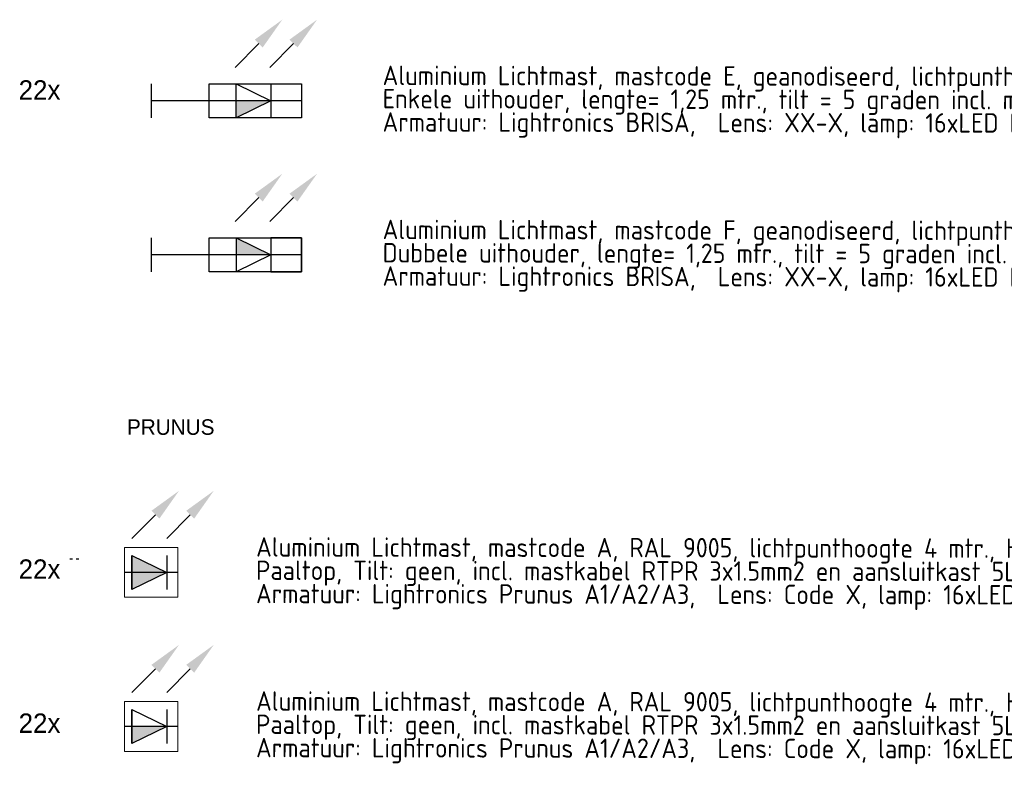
# Model space of a CAD drawing. Header units: millimetres. Extents: x -16321526 to -4431526, y 5084381 to 13484381.
# Tile 21 of 49: x -15227737 to -14973720, y 7225713 to 7418306. Entities that reach past the tile are written whole.
import ezdxf
from ezdxf.enums import TextEntityAlignment as Align
from ezdxf.lldxf.tags import DXFTag

# ---------------------------------------------------------------- set-up
doc = ezdxf.new("R2010")
doc.units = ezdxf.units.MM
for name, color, linetype, lineweight in [('N-WE-KL-ET_LS_OV_LICHTMAST_LSL-S', 90, 'Continuous', 35), ('N-WE-KL-ET_LS_OV_LSL-T18', 10, 'Continuous', 18), ('N-WE-KL-ET_LS_OV_LSL-T25', 10, 'Continuous', 25), ('N-WE-KL-ET_LS_OV_LSL-T35', 10, 'Continuous', 35)]:
    doc.layers.add(name, color=color, linetype=linetype, lineweight=lineweight)
doc.layers.add('nieuw', color=3, linetype='Continuous')
doc.styles.add('0.25 (1 200)', font='dgn032.shx', dxfattribs={"height": 0.5})
doc.styles.add('ISO', font='isocp')
doc.styles.add('NLCS-ISO', font='txt')
tags = doc.linetypes.add('Voedingskabel VERWIJDEREN x', pattern='A,25,1,["X",Standard,S=2.54,R=0,X=-2.54,Y=-1.27],1', length=27).pattern_tags.tags
tags[6] = DXFTag(74, 10)
pattern_1 = [(0, (0, 0), (0, 6.985), [5.08, -1.905]), (90, (0, 0), (-6.985, 4e-16), [5.08, -1.905])]
pattern_2 = [(0, (3, 0.875), (0, 6.985), [5.08, -1.905]), (90, (3, 0.875), (-6.985, 4e-16), [5.08, -1.905])]

# ---------------------------------------------------------------- blocks, each defined once
blk = doc.blocks.new('*U133')
at = {"layer": 'N-WE-KL-ET_LS_OV_LICHTMAST_LSL-S', "lineweight": -3}
h = blk.add_hatch(color=256, dxfattribs=at)
h.dxf.hatch_style = 1
h.paths.add_polyline_path([(-4.96, 4.38), (-4.96, 0), (4.01, 0)], flags=17)
h.paths.add_polyline_path([(4.01, 0), (-4.96, 0), (-4.96, -4.37)], flags=17)
h.paths.add_polyline_path([(-4.96, 4.38), (4.01, 0), (-4.96, -4.37)])
h = blk.add_hatch(color=256, dxfattribs=at)
h.dxf.hatch_style = 1
h.paths.add_polyline_path([(-4.96, 4.38), (4.01, 0), (-4.96, -4.37)])
at = {"layer": 'nieuw'}
h = blk.add_hatch(dxfattribs=at)
h.set_pattern_fill('ANGLE', color=256)
h.set_pattern_definition([(0, (-26.875, 9e-16), (0, 6.985), [5.08, -1.905]), (90, (-26.875, 9e-16), (-6.985, 4e-16), [5.08, -1.905])])
h.paths.add_polyline_path([(-19.44, 3.64), (-18.75, 3.06), (-18.59, 3.94)])
h.paths.add_polyline_path([(-21.09, 3.64), (-20.41, 3.06), (-20.24, 3.94)])
h = blk.add_hatch(dxfattribs=at)
h.set_pattern_fill('ANGLE', color=256)
h.set_pattern_definition([(0, (-23.875, 0.875), (0, 6.985), [5.08, -1.905]), (90, (-23.875, 0.875), (-6.985, 4e-16), [5.08, -1.905])])
h.paths.add_polyline_path([(-20.24, 3.94), (-21.09, 3.64), (-20.41, 3.06)])
h.paths.add_polyline_path([(-19.44, 3.64), (-18.75, 3.06), (-18.59, 3.94)])
at = {"layer": 'N-WE-KL-ET_LS_OV_LICHTMAST_LSL-S', "lineweight": -3}
for p, q in [((-4.96, 4.38), (-4.96, -4.37)), ((4.01, 4.38), (4.01, -4.37))]:
    blk.add_line(p, q, dxfattribs=at)
at = {"layer": 'N-WE-KL-ET_LS_OV_LICHTMAST_LSL-S', "linetype": 'ByBlock', "lineweight": -2}
for points in [[(1.11, 14.9), (-4.96, 8.75)], [(10.08, 14.9), (4.01, 8.75)]]:
    blk.add_lwpolyline(points, dxfattribs=at)
at = {"layer": 'N-WE-KL-ET_LS_OV_LICHTMAST_LSL-S', "lineweight": 0}
blk.add_lwpolyline([(6.85, 6.42), (-6.85, 6.42), (-6.85, -6.42), (6.85, -6.42)], close=True, dxfattribs=at)
at = {"layer": 'N-WE-KL-ET_LS_OV_LICHTMAST_LSL-S', "lineweight": -3}
for points in [[(-4.96, 4.38), (-4.96, 4.38), (4.01, 0), (-4.96, -4.37), (-4.96, 4.38)], [(6.85, 0), (-6.85, 0)]]:
    blk.add_lwpolyline(points, dxfattribs=at)
at = {"layer": 'N-WE-KL-ET_LS_OV_LICHTMAST_LSL-S'}
for points in [[(0.08, 15.91), (7.18, 21.05), (2.13, 13.89)], [(0.08, 15.91), (7.18, 21.05), (2.13, 13.89)], [(9.05, 15.91), (16.15, 21.05), (11.1, 13.89)], [(9.05, 15.91), (16.15, 21.05), (11.1, 13.89)]]:
    blk.add_solid(points, dxfattribs=at)
at = {"layer": 'N-WE-KL-ET_LS_OV_LSL-T25', "style": 'NLCS-ISO'}
blk.add_attdef('MAST_CODE', (-38.77, 15.69), '', height=2.5, dxfattribs=at)
at = {"layer": 'N-WE-KL-ET_LS_OV_LSL-T25', "linetype": 'ByBlock', "style": 'NLCS-ISO'}
blk.add_attdef('FASE-AANSLUITING', (-13.92, -10.29), '', height=1.8, dxfattribs=at)
at = {"layer": 'N-WE-KL-ET_LS_OV_LSL-T25', "style": 'NLCS-ISO', "flags": 1}
for tag, p in [('KERN', (46.11, -10.13)), ('WIJK', (46.11, -13.53)), ('BUURT', (46.11, -16.93)), ('STRAAT', (46.11, -20.33)), ('EIGENAAR_INSTALLATIE', (46.11, -23.73)), ('BEHEERDER', (46.11, -27.13)), ('NETWERK', (46.11, -30.53)), ('SOORT_INSTALLATIE', (46.11, -33.93)), ('KAST_CODE', (46.11, -37.33)), ('KAST_NUMMER', (46.11, -40.73)), ('GROEP_NUMMER', (46.02, -44.05)), ('TYPE_AANSLUITING', (45.72, -54.02)), ('TYPE_AANSLUITBLOK', (45.72, -57.8)), ('AFGEZEKERDE_WAARDE', (45.72, -61.59)), ('ALG_ONDERGROND', (45.72, -65.37)), ('OV_MAST_MATERIAAL', (45.32, -92.97)), ('OV_MAST_KLEUR', (45.32, -96.35)), ('CONSERVERING', (45.32, -99.74)), ('LEVERANCIER', (45.32, -103.12)), ('PLAATSINGSDATUM', (45.32, -106.52)), ('INSPECTIEDATUM', (45.32, -109.92)), ('OBJECTEN_MAST', (45.24, -113.49)), ('FOTOS', (45.32, -130.26)), ('OPMERKINGEN_inspectie', (45.32, -133.66)), ('KLEUR_ARMATUUR', (44.9, -147.56)), ('LEVERANCIER_ARMATUUR', (45.23, -150.55)), ('OPMERKINGEN_armatuur', (45.37, -160.06))]:
    blk.add_attdef(tag, p, '', height=2, dxfattribs=at)
at = {"layer": 'N-WE-KL-ET_LS_OV_LSL-T25', "linetype": 'ByBlock', "style": 'NLCS-ISO', "flags": 1}
for tag, p in [('LOCATIE_MASTNUMMER', (63.25, -46.55)), ('MASTNUMMER', (55.92, -49.91))]:
    blk.add_attdef(tag, text='', height=2, dxfattribs=at).set_placement(p, align=Align.MIDDLE)
for tag, p in [('TYPECODE', (45.72, -69.16)), ('MAST_TEKENING', (45.92, -72.84)), ('OV_MAST_HOOGTE', (45.93, -76.05)), ('UITHOUDER', (45.72, -79.43)), ('LENGTE_UITHOUDER', (45.72, -82.83)), ('TILT', (45.32, -86.35)), ('VORM', (45.32, -89.59)), ('OBJECT_1', (45.24, -116.89)), ('OBJECT_2', (45.24, -120.29)), ('OBJECT_3', (45.24, -123.69)), ('VERMOGEN_OBJECTEN', (45.24, -127.06)), ('TYPE_ARMATUUR', (45.15, -137.41)), ('LICHTPUNTHOOGTE', (44.98, -141.17)), ('PLAATSING_DATUM_ARMATUUR', (44.98, -144.57)), ('TYPE_VSA_DRIVER', (45.23, -153.55)), ('PLAATSING_JAAR_VSA', (45.23, -156.66)), ('TYPE_LAMP', (45.46, -163.61)), ('AANTAL_LAMP', (45.51, -167)), ('BRANDUREN_LAMP', (45.59, -170.56)), ('PLAATSING_JAAR_LAMP', (45.59, -173.89)), ('GEPLANDE_REMPLACE', (45.59, -177.23)), ('BRANDER_TYPE', (45.37, -180.88)), ('LICHTKLEUR_LAMP', (45.59, -183.76)), ('DIM_REGIME', (45.74, -187.68)), ('VERMOGEN_LAMP', (45.68, -191.37)), ('SYSTEEMVERMOGEN_LAMP', (45.63, -195.04)), ('MAX_VERMOGEN_LAMP', (45.76, -198.37))]:
    blk.add_attdef(tag, p, '', height=2, dxfattribs=at)
blk = doc.blocks.new('N-ET-LS-OVL-MAST-LSL_KOFFER_LED_09')
at = {"layer": 'N-WE-KL-ET_LS_OV_LICHTMAST_LSL-S', "lineweight": 0}
h = blk.add_hatch(color=256, dxfattribs=at)
h.dxf.hatch_style = 1
h.paths.add_polyline_path([(21.91, 4.38), (21.91, 0), (30.88, 0)])
at = {"layer": 'nieuw'}
h = blk.add_hatch(dxfattribs=at)
h.set_pattern_fill('ANGLE', color=256)
h.set_pattern_definition(pattern_1)
h.paths.add_polyline_path([(7.44, 3.64), (8.12, 3.06), (8.29, 3.94)])
h.paths.add_polyline_path([(5.79, 3.64), (6.47, 3.06), (6.64, 3.94)])
h = blk.add_hatch(dxfattribs=at)
h.set_pattern_fill('ANGLE', color=256)
h.set_pattern_definition(pattern_2)
h.paths.add_polyline_path([(6.64, 3.94), (5.79, 3.64), (6.47, 3.06)])
h.paths.add_polyline_path([(7.44, 3.64), (8.12, 3.06), (8.29, 3.94)])
at = {"layer": 'N-WE-KL-ET_LS_OV_LICHTMAST_LSL-S', "lineweight": -3}
for p, q in [((21.91, 4.38), (21.91, -4.38)), ((30.88, 4.38), (30.88, -4.38))]:
    blk.add_line(p, q, dxfattribs=at)
at = {"layer": 'N-WE-KL-ET_LS_OV_LICHTMAST_LSL-S', "linetype": 'ByBlock', "lineweight": -2}
for points in [[(27.76, 14.79), (21.69, 8.64)], [(36.73, 14.79), (30.66, 8.64)]]:
    blk.add_lwpolyline(points, dxfattribs=at)
at = {"layer": 'N-WE-KL-ET_LS_OV_LICHTMAST_LSL-S', "lineweight": -3}
for points in [[(0, 4.38), (0, -4.38)], [(21.91, 4.38), (30.88, 0), (21.91, -4.38)], [(30.88, 4.38), (30.88, -4.38), (38.75, -4.38), (38.75, 4.38), (30.88, 4.38)], [(38.75, 0), (0, 0)]]:
    blk.add_lwpolyline(points, dxfattribs=at)
blk.add_lwpolyline([(15, 4.38), (38.75, 4.38), (38.75, -4.38), (15, -4.38)], close=True, dxfattribs=at)
at = {"layer": 'N-WE-KL-ET_LS_OV_LICHTMAST_LSL-S'}
for points in [[(26.73, 15.8), (33.83, 20.94), (28.78, 13.78)], [(26.73, 15.8), (33.83, 20.94), (28.78, 13.78)], [(35.7, 15.8), (42.8, 20.94), (37.75, 13.78)], [(35.7, 15.8), (42.8, 20.94), (37.75, 13.78)]]:
    blk.add_solid(points, dxfattribs=at)
at = {"layer": 'N-WE-KL-ET_LS_OV_LSL-T25', "style": 'NLCS-ISO'}
blk.add_attdef('MAST_CODE', (-11.9, 15.69), '', height=2.5, dxfattribs=at)
at = {"layer": 'N-WE-KL-ET_LS_OV_LSL-T25', "linetype": 'ByBlock', "style": 'NLCS-ISO'}
blk.add_attdef('FASE-AANSLUITING', (12.95, -10.29), '', height=1.8, dxfattribs=at)
at = {"layer": 'N-WE-KL-ET_LS_OV_LSL-T25', "style": 'NLCS-ISO', "flags": 1}
for tag, p in [('KERN', (72.98, -10.13)), ('WIJK', (72.98, -13.53)), ('BUURT', (72.98, -16.93)), ('STRAAT', (72.98, -20.33)), ('EIGENAAR_INSTALLATIE', (72.98, -23.73)), ('BEHEERDER', (72.98, -27.13)), ('NETWERK', (72.98, -30.53)), ('SOORT_INSTALLATIE', (72.98, -33.93)), ('KAST_CODE', (72.98, -37.33)), ('KAST_NUMMER', (72.98, -40.73)), ('GROEP_NUMMER', (72.9, -44.05)), ('TYPE_AANSLUITING', (72.6, -54.02)), ('TYPE_AANSLUITBLOK', (72.6, -57.8)), ('AFGEZEKERDE_WAARDE', (72.6, -61.59)), ('ALG_ONDERGROND', (72.6, -65.37)), ('OV_MAST_MATERIAAL', (72.19, -92.97)), ('OV_MAST_KLEUR', (72.19, -96.35)), ('CONSERVERING', (72.19, -99.74)), ('LEVERANCIER', (72.19, -103.12)), ('PLAATSINGSDATUM', (72.19, -106.52)), ('INSPECTIEDATUM', (72.19, -109.92)), ('OBJECTEN_MAST', (72.11, -113.49)), ('FOTOS', (72.19, -130.26)), ('OPMERKINGEN_inspectie', (72.19, -133.66)), ('KLEUR_ARMATUUR', (71.77, -147.56)), ('LEVERANCIER_ARMATUUR', (72.11, -150.55)), ('OPMERKINGEN_armatuur', (72.25, -160.06))]:
    blk.add_attdef(tag, p, '', height=2, dxfattribs=at)
at = {"layer": 'N-WE-KL-ET_LS_OV_LSL-T25', "linetype": 'ByBlock', "style": 'NLCS-ISO', "flags": 1}
for tag, p in [('LOCATIE_MASTNUMMER', (90.12, -46.55)), ('MASTNUMMER', (82.8, -49.91))]:
    blk.add_attdef(tag, text='', height=2, dxfattribs=at).set_placement(p, align=Align.MIDDLE)
for tag, p in [('TYPECODE', (72.6, -69.16)), ('MAST_TEKENING', (72.79, -72.84)), ('OV_MAST_HOOGTE', (72.8, -76.05)), ('UITHOUDER', (72.6, -79.43)), ('LENGTE_UITHOUDER', (72.6, -82.83)), ('TILT', (72.19, -86.35)), ('VORM', (72.19, -89.59)), ('OBJECT_1', (72.11, -116.89)), ('OBJECT_2', (72.11, -120.29)), ('OBJECT_3', (72.11, -123.69)), ('VERMOGEN_OBJECTEN', (72.11, -127.06)), ('TYPE_ARMATUUR', (72.02, -137.41)), ('LICHTPUNTHOOGTE', (71.86, -141.17)), ('PLAATSING_DATUM_ARMATUUR', (71.86, -144.57)), ('TYPE_VSA_DRIVER', (72.11, -153.55)), ('PLAATSING_JAAR_VSA', (72.11, -156.66)), ('TYPE_LAMP', (72.33, -163.61)), ('AANTAL_LAMP', (72.38, -167)), ('BRANDUREN_LAMP', (72.47, -170.56)), ('PLAATSING_JAAR_LAMP', (72.47, -173.89)), ('GEPLANDE_REMPLACE', (72.47, -177.23)), ('BRANDER_TYPE', (72.24, -180.88)), ('LICHTKLEUR_LAMP', (72.47, -183.76)), ('DIM_REGIME', (72.62, -187.68)), ('VERMOGEN_LAMP', (72.55, -191.37)), ('SYSTEEMVERMOGEN_LAMP', (72.51, -195.04)), ('MAX_VERMOGEN_LAMP', (72.64, -198.37))]:
    blk.add_attdef(tag, p, '', height=2, dxfattribs=at)
blk = doc.blocks.new('N-ET-LS-OVL-MAST-LSL_KOFFER_LED_10')
at = {"layer": 'N-WE-KL-ET_LS_OV_LICHTMAST_LSL-S', "lineweight": 0}
h = blk.add_hatch(color=256, dxfattribs=at)
h.dxf.hatch_style = 1
h.paths.add_polyline_path([(30.88, 0), (21.91, 0), (21.91, -4.38)])
at = {"layer": 'nieuw'}
h = blk.add_hatch(dxfattribs=at)
h.set_pattern_fill('ANGLE', color=256)
h.set_pattern_definition(pattern_1)
h.paths.add_polyline_path([(7.44, 3.64), (8.12, 3.06), (8.29, 3.94)])
h.paths.add_polyline_path([(5.79, 3.64), (6.47, 3.06), (6.64, 3.94)])
h = blk.add_hatch(dxfattribs=at)
h.set_pattern_fill('ANGLE', color=256)
h.set_pattern_definition(pattern_2)
h.paths.add_polyline_path([(6.64, 3.94), (5.79, 3.64), (6.47, 3.06)])
h.paths.add_polyline_path([(7.44, 3.64), (8.12, 3.06), (8.29, 3.94)])
at = {"layer": 'N-WE-KL-ET_LS_OV_LICHTMAST_LSL-S', "lineweight": -3}
blk.add_line((30.88, 4.38), (30.88, -4.38), dxfattribs=at)
at = {"layer": 'N-WE-KL-ET_LS_OV_LICHTMAST_LSL-S', "linetype": 'ByBlock', "lineweight": -2}
for points in [[(27.76, 14.79), (21.69, 8.64)], [(36.73, 14.79), (30.66, 8.64)]]:
    blk.add_lwpolyline(points, dxfattribs=at)
at = {"layer": 'N-WE-KL-ET_LS_OV_LICHTMAST_LSL-S', "lineweight": -3}
for points in [[(0, 4.38), (0, -4.38)], [(21.91, 4.38), (30.88, 0), (21.91, -4.38), (21.91, 4.38)], [(38.75, 0), (0, 0)]]:
    blk.add_lwpolyline(points, dxfattribs=at)
blk.add_lwpolyline([(15, 4.38), (38.75, 4.38), (38.75, -4.38), (15, -4.38)], close=True, dxfattribs=at)
at = {"layer": 'N-WE-KL-ET_LS_OV_LICHTMAST_LSL-S'}
for points in [[(26.73, 15.8), (33.83, 20.94), (28.78, 13.78)], [(26.73, 15.8), (33.83, 20.94), (28.78, 13.78)], [(35.7, 15.8), (42.8, 20.94), (37.75, 13.78)], [(35.7, 15.8), (42.8, 20.94), (37.75, 13.78)]]:
    blk.add_solid(points, dxfattribs=at)
at = {"layer": 'N-WE-KL-ET_LS_OV_LSL-T25', "style": 'NLCS-ISO'}
blk.add_attdef('MAST_CODE', (-11.9, 15.69), '', height=2.5, dxfattribs=at)
at = {"layer": 'N-WE-KL-ET_LS_OV_LSL-T25', "linetype": 'ByBlock', "style": 'NLCS-ISO'}
blk.add_attdef('FASE-AANSLUITING', (12.95, -10.29), '', height=1.8, dxfattribs=at)
at = {"layer": 'N-WE-KL-ET_LS_OV_LSL-T25', "style": 'NLCS-ISO', "flags": 1}
for tag, p in [('KERN', (72.98, -10.13)), ('WIJK', (72.98, -13.53)), ('BUURT', (72.98, -16.93)), ('STRAAT', (72.98, -20.33)), ('EIGENAAR_INSTALLATIE', (72.98, -23.73)), ('BEHEERDER', (72.98, -27.13)), ('NETWERK', (72.98, -30.53)), ('SOORT_INSTALLATIE', (72.98, -33.93)), ('KAST_CODE', (72.98, -37.33)), ('KAST_NUMMER', (72.98, -40.73)), ('GROEP_NUMMER', (72.9, -44.05)), ('TYPE_AANSLUITING', (72.6, -54.02)), ('TYPE_AANSLUITBLOK', (72.6, -57.8)), ('AFGEZEKERDE_WAARDE', (72.6, -61.59)), ('ALG_ONDERGROND', (72.6, -65.37)), ('OV_MAST_MATERIAAL', (72.19, -92.97)), ('OV_MAST_KLEUR', (72.19, -96.35)), ('CONSERVERING', (72.19, -99.74)), ('LEVERANCIER', (72.19, -103.12)), ('PLAATSINGSDATUM', (72.19, -106.52)), ('INSPECTIEDATUM', (72.19, -109.92)), ('OBJECTEN_MAST', (72.11, -113.49)), ('FOTOS', (72.19, -130.26)), ('OPMERKINGEN_inspectie', (72.19, -133.66)), ('KLEUR_ARMATUUR', (71.77, -147.56)), ('LEVERANCIER_ARMATUUR', (72.11, -150.55)), ('OPMERKINGEN_armatuur', (72.25, -160.06))]:
    blk.add_attdef(tag, p, '', height=2, dxfattribs=at)
at = {"layer": 'N-WE-KL-ET_LS_OV_LSL-T25', "linetype": 'ByBlock', "style": 'NLCS-ISO', "flags": 1}
for tag, p in [('LOCATIE_MASTNUMMER', (90.12, -46.55)), ('MASTNUMMER', (82.8, -49.91))]:
    blk.add_attdef(tag, text='', height=2, dxfattribs=at).set_placement(p, align=Align.MIDDLE)
for tag, p in [('TYPECODE', (72.6, -69.16)), ('MAST_TEKENING', (72.79, -72.84)), ('OV_MAST_HOOGTE', (72.8, -76.05)), ('UITHOUDER', (72.6, -79.43)), ('LENGTE_UITHOUDER', (72.6, -82.83)), ('TILT', (72.19, -86.35)), ('VORM', (72.19, -89.59)), ('OBJECT_1', (72.11, -116.89)), ('OBJECT_2', (72.11, -120.29)), ('OBJECT_3', (72.11, -123.69)), ('VERMOGEN_OBJECTEN', (72.11, -127.06)), ('TYPE_ARMATUUR', (72.02, -137.41)), ('LICHTPUNTHOOGTE', (71.86, -141.17)), ('PLAATSING_DATUM_ARMATUUR', (71.86, -144.57)), ('TYPE_VSA_DRIVER', (72.11, -153.55)), ('PLAATSING_JAAR_VSA', (72.11, -156.66)), ('TYPE_LAMP', (72.33, -163.61)), ('AANTAL_LAMP', (72.38, -167)), ('BRANDUREN_LAMP', (72.47, -170.56)), ('PLAATSING_JAAR_LAMP', (72.47, -173.89)), ('GEPLANDE_REMPLACE', (72.47, -177.23)), ('BRANDER_TYPE', (72.24, -180.88)), ('LICHTKLEUR_LAMP', (72.47, -183.76)), ('DIM_REGIME', (72.62, -187.68)), ('VERMOGEN_LAMP', (72.55, -191.37)), ('SYSTEEMVERMOGEN_LAMP', (72.51, -195.04)), ('MAX_VERMOGEN_LAMP', (72.64, -198.37))]:
    blk.add_attdef(tag, p, '', height=2, dxfattribs=at)
blk = doc.blocks.new('*U180')
at = {"layer": 'N-WE-KL-ET_LS_OV_LICHTMAST_LSL-S', "lineweight": -3}
h = blk.add_hatch(color=256, dxfattribs=at)
h.dxf.hatch_style = 1
h.paths.add_polyline_path([(-4.96, 4.38), (-4.96, 0), (4.01, 0)], flags=17)
h.paths.add_polyline_path([(4.01, 0), (-4.96, 0), (-4.96, -4.37)], flags=17)
h.paths.add_polyline_path([(-4.96, 4.38), (4.01, 0), (-4.96, -4.37)])
at = {"layer": 'N-WE-KL-ET_LS_OV_LICHTMAST_LSL-S', "lineweight": 0}
h = blk.add_hatch(color=256, dxfattribs=at)
h.dxf.hatch_style = 1
h.paths.add_polyline_path([(4.01, 0), (-4.96, 0), (-4.96, -4.37)])
at = {"layer": 'nieuw'}
h = blk.add_hatch(dxfattribs=at)
h.set_pattern_fill('ANGLE', color=256)
h.set_pattern_definition([(0, (-26.875, 1e-15), (0, 6.985), [5.08, -1.905]), (90, (-26.875, 1e-15), (-6.985, 4e-16), [5.08, -1.905])])
h.paths.add_polyline_path([(-19.44, 3.64), (-18.75, 3.06), (-18.59, 3.94)])
h.paths.add_polyline_path([(-21.09, 3.64), (-20.41, 3.06), (-20.24, 3.94)])
h = blk.add_hatch(dxfattribs=at)
h.set_pattern_fill('ANGLE', color=256)
h.set_pattern_definition([(0, (-23.875, 0.875), (0, 6.985), [5.08, -1.905]), (90, (-23.875, 0.875), (-6.985, 4e-16), [5.08, -1.905])])
h.paths.add_polyline_path([(-20.24, 3.94), (-21.09, 3.64), (-20.41, 3.06)])
h.paths.add_polyline_path([(-19.44, 3.64), (-18.75, 3.06), (-18.59, 3.94)])
at = {"layer": 'N-WE-KL-ET_LS_OV_LICHTMAST_LSL-S', "lineweight": -3}
for p, q in [((-4.96, 4.38), (-4.96, -4.37)), ((4.01, 4.38), (4.01, -4.37))]:
    blk.add_line(p, q, dxfattribs=at)
at = {"layer": 'N-WE-KL-ET_LS_OV_LICHTMAST_LSL-S', "linetype": 'ByBlock', "lineweight": -2}
for points in [[(1.11, 14.9), (-4.96, 8.75)], [(10.08, 14.9), (4.01, 8.75)]]:
    blk.add_lwpolyline(points, dxfattribs=at)
at = {"layer": 'N-WE-KL-ET_LS_OV_LICHTMAST_LSL-S', "lineweight": 0}
blk.add_lwpolyline([(6.85, 6.42), (-6.85, 6.42), (-6.85, -6.42), (6.85, -6.42)], close=True, dxfattribs=at)
at = {"layer": 'N-WE-KL-ET_LS_OV_LICHTMAST_LSL-S', "lineweight": -3}
for points in [[(-4.96, 4.38), (-4.96, 4.38), (4.01, 0), (-4.96, -4.37), (-4.96, 4.38)], [(6.85, 0), (-6.85, 0)]]:
    blk.add_lwpolyline(points, dxfattribs=at)
at = {"layer": 'N-WE-KL-ET_LS_OV_LICHTMAST_LSL-S'}
for points in [[(0.08, 15.91), (7.18, 21.05), (2.13, 13.89)], [(0.08, 15.91), (7.18, 21.05), (2.13, 13.89)], [(9.05, 15.91), (16.15, 21.05), (11.1, 13.89)], [(9.05, 15.91), (16.15, 21.05), (11.1, 13.89)]]:
    blk.add_solid(points, dxfattribs=at)
at = {"layer": 'N-WE-KL-ET_LS_OV_LSL-T25', "style": 'NLCS-ISO'}
blk.add_attdef('MAST_CODE', (-38.77, 15.69), '', height=2.5, dxfattribs=at)
at = {"layer": 'N-WE-KL-ET_LS_OV_LSL-T25', "linetype": 'ByBlock', "style": 'NLCS-ISO'}
blk.add_attdef('FASE-AANSLUITING', (-13.92, -10.29), '', height=1.8, dxfattribs=at)
at = {"layer": 'N-WE-KL-ET_LS_OV_LSL-T25', "style": 'NLCS-ISO', "flags": 1}
for tag, p in [('KERN', (46.11, -10.13)), ('WIJK', (46.11, -13.53)), ('BUURT', (46.11, -16.93)), ('STRAAT', (46.11, -20.33)), ('EIGENAAR_INSTALLATIE', (46.11, -23.73)), ('BEHEERDER', (46.11, -27.13)), ('NETWERK', (46.11, -30.53)), ('SOORT_INSTALLATIE', (46.11, -33.93)), ('KAST_CODE', (46.11, -37.33)), ('KAST_NUMMER', (46.11, -40.73)), ('GROEP_NUMMER', (46.02, -44.05)), ('TYPE_AANSLUITING', (45.72, -54.02)), ('TYPE_AANSLUITBLOK', (45.72, -57.8)), ('AFGEZEKERDE_WAARDE', (45.72, -61.59)), ('ALG_ONDERGROND', (45.72, -65.37)), ('OV_MAST_MATERIAAL', (45.32, -92.97)), ('OV_MAST_KLEUR', (45.32, -96.35)), ('CONSERVERING', (45.32, -99.74)), ('LEVERANCIER', (45.32, -103.12)), ('PLAATSINGSDATUM', (45.32, -106.52)), ('INSPECTIEDATUM', (45.32, -109.92)), ('OBJECTEN_MAST', (45.24, -113.49)), ('FOTOS', (45.32, -130.26)), ('OPMERKINGEN_inspectie', (45.32, -133.66)), ('KLEUR_ARMATUUR', (44.9, -147.56)), ('LEVERANCIER_ARMATUUR', (45.23, -150.55)), ('OPMERKINGEN_armatuur', (45.37, -160.06))]:
    blk.add_attdef(tag, p, '', height=2, dxfattribs=at)
at = {"layer": 'N-WE-KL-ET_LS_OV_LSL-T25', "linetype": 'ByBlock', "style": 'NLCS-ISO', "flags": 1}
for tag, p in [('LOCATIE_MASTNUMMER', (63.25, -46.55)), ('MASTNUMMER', (55.92, -49.91))]:
    blk.add_attdef(tag, text='', height=2, dxfattribs=at).set_placement(p, align=Align.MIDDLE)
for tag, p in [('TYPECODE', (45.72, -69.16)), ('MAST_TEKENING', (45.92, -72.84)), ('OV_MAST_HOOGTE', (45.93, -76.05)), ('UITHOUDER', (45.72, -79.43)), ('LENGTE_UITHOUDER', (45.72, -82.83)), ('TILT', (45.32, -86.35)), ('VORM', (45.32, -89.59)), ('OBJECT_1', (45.24, -116.89)), ('OBJECT_2', (45.24, -120.29)), ('OBJECT_3', (45.24, -123.69)), ('VERMOGEN_OBJECTEN', (45.24, -127.06)), ('TYPE_ARMATUUR', (45.15, -137.41)), ('LICHTPUNTHOOGTE', (44.98, -141.17)), ('PLAATSING_DATUM_ARMATUUR', (44.98, -144.57)), ('TYPE_VSA_DRIVER', (45.23, -153.55)), ('PLAATSING_JAAR_VSA', (45.23, -156.66)), ('TYPE_LAMP', (45.46, -163.61)), ('AANTAL_LAMP', (45.51, -167)), ('BRANDUREN_LAMP', (45.59, -170.56)), ('PLAATSING_JAAR_LAMP', (45.59, -173.89)), ('GEPLANDE_REMPLACE', (45.59, -177.23)), ('BRANDER_TYPE', (45.37, -180.88)), ('LICHTKLEUR_LAMP', (45.59, -183.76)), ('DIM_REGIME', (45.74, -187.68)), ('VERMOGEN_LAMP', (45.68, -191.37)), ('SYSTEEMVERMOGEN_LAMP', (45.63, -195.04)), ('MAX_VERMOGEN_LAMP', (45.76, -198.37))]:
    blk.add_attdef(tag, p, '', height=2, dxfattribs=at)

msp = doc.modelspace()

# ---------------------------------------------------------------- block references
at = {"layer": 'N-WE-KL-ET_LS_OV_LICHTMAST_LSL-S', "color": 0, "linetype": 'ByBlock', "lineweight": -2, "xscale": 1000, "yscale": 1000, "zscale": 1000}
for name, p in [('N-ET-LS-OVL-MAST-LSL_KOFFER_LED_10', (-15193824, 7397367)), ('N-ET-LS-OVL-MAST-LSL_KOFFER_LED_09', (-15193824, 7357625)), ('*U133', (-15193824, 7275722)), ('*U180', (-15193824, 7235979))]:
    msp.add_blockref(name, p, dxfattribs=at)

# ---------------------------------------------------------------- texts
at = {"layer": 'N-WE-KL-ET_LS_OV_LSL-T18', "color": 0, "linetype": 'ByBlock', "lineweight": -2, "style": 'ISO'}
for s, p in [('Aluminium Lichtmast, mastcode E, geanodiseerd, lichtpunthoogte 10 mtr., HDPE geisoleerdde grondstuk en aparte aardbout', (-15134100, 7401452, -993241)), ('Enkele uithouder, lengte= 1,25 mtr., tilt = 5 graden incl. mastkabel RTPR 3x1.5mm2 en aansluitkast 5L2409 met 2A smeltveiligheid', (-15134111, 7395444, -993241)), ('Armatuur: Lightronics BRISA,  Lens: XX-X, lamp: 16xLED L2WG6, XXXX lumen, X,XX W, 3000K, incl.  CLO en Dimregime 4A.', (-15134121, 7389435, -993241)), ('Aluminium Lichtmast, mastcode F, geanodiseerd, lichtpunthoogte 10 mtr., HDPE geisoleerdde grondstuk en aparte aardbout', (-15134100, 7361709, -993241)), ('Dubbele uithouder, lengte= 1,25 mtr., tilt = 5 graden incl. mastkabel RTPR 3x1.5mm2 en aansluitkast 5L2409 met 2A smeltveiligheid', (-15134111, 7355701, -993241)), ('Armatuur: Lightronics BRISA,  Lens: XX-X, lamp: 16xLED L2WG6, XXXX lumen, X,XX W, 3000K, incl.  CLO en Dimregime 4A.', (-15134121, 7349693, -993241)), ('Aluminium Lichtmast, mastcode A, RAL 9005, lichtpunthoogte 4 mtr., HDPE geisoleerdde grondstuk en aparte aardbout', (-15166743, 7279808, -993241)), ('Paaltop, Tilt: geen, incl. mastkabel RTPR 3x1.5mm2 en aansluitkast 5L2409 met 2A smeltveiligheid', (-15166754, 7273800, -993241)), ('Armatuur: Lightronics Prunus A1/A2/A3,  Lens: Code X, lamp: 16xLED, XXXX lumen, X,XX W, 3000K, incl.  CLO en Dimregime 4A.', (-15166764, 7267791, -993241)), ('Aluminium Lichtmast, mastcode A, RAL 9005, lichtpunthoogte 4 mtr., HDPE geisoleerdde grondstuk en aparte aardbout', (-15166743, 7240065, -993241)), ('Paaltop, Tilt: geen, incl. mastkabel RTPR 3x1.5mm2 en aansluitkast 5L2409 met 2A smeltveiligheid', (-15166754, 7234057, -993241)), ('Armatuur: Lightronics Prunus A1/A2/A3,  Lens: Code X, lamp: 16xLED, XXXX lumen, X,XX W, 3000K, incl.  CLO en Dimregime 4A.', (-15166764, 7228048, -993241))]:
    msp.add_text(s, height=5000, rotation=359.9027, dxfattribs=at).set_placement(p)
at = {"layer": 'N-WE-KL-ET_LS_OV_LSL-T25', "color": 0, "linetype": 'ByBlock', "lineweight": -2, "char_height": 5000, "attachment_point": 1}
for insert in [(-15228010, 7402688, -95561), (-15228010, 7279084, -95561), (-15228010, 7239341, -95561)]:
    msp.add_mtext_dynamic_manual_height_columns('22x', width=20.76, gutter_width=40.9, heights=[3.2], dxfattribs=dict(at, insert=insert))
at = {"layer": 'N-WE-KL-ET_LS_OV_LSL-T35', "color": 1, "linetype": 'Voedingskabel VERWIJDEREN x', "lineweight": 0, "insert": (-15200066, 7315225), "char_height": 4000, "attachment_point": 1, "style": '0.25 (1 200)'}
msp.add_mtext_dynamic_manual_height_columns('PRUNUS', width=84503.61, gutter_width=20000, heights=[0], dxfattribs=at)

doc.saveas('drawing.dxf')
